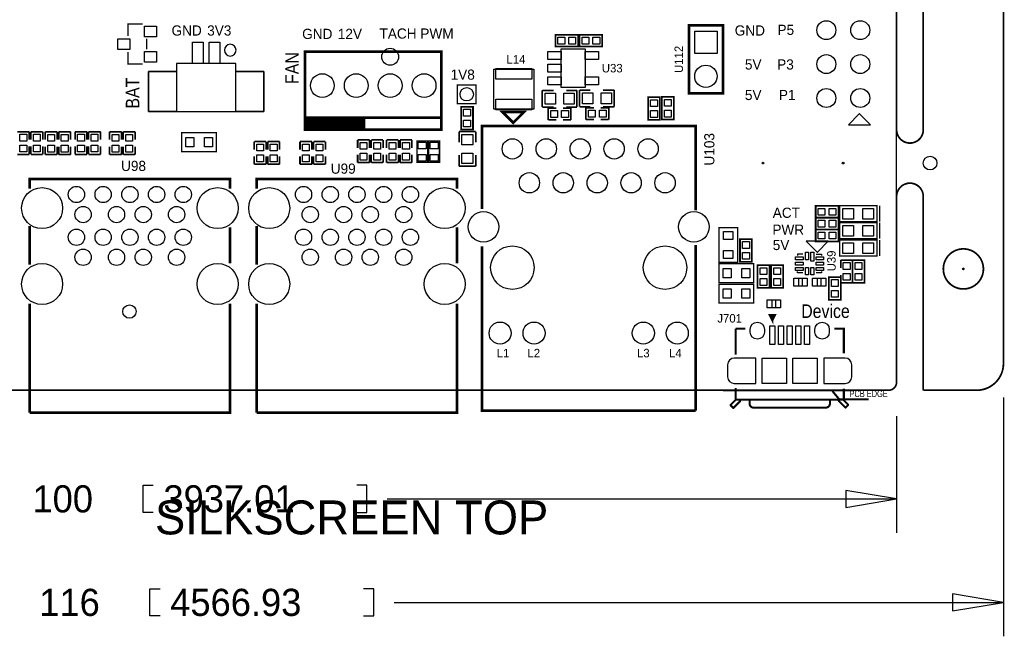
# Model space of a CAD drawing. Extents: x -181 to 108, y -18 to 160.
# Tile 15 of 17: x 34 to 108, y -18 to 28. Entities that reach past the tile are written whole.
import ezdxf
from ezdxf.enums import TextEntityAlignment as Align

# ---------------------------------------------------------------- set-up
doc = ezdxf.new("R2010")
doc.units = 0
for name, color, linetype in [('BOARD_GEOMETRY_DIMENSION', 2, 'CONTINUOUS'), ('BOARD_GEOMETRY_OUTLINE', 3, 'CONTINUOUS'), ('BOARD_GEOMETRY_SILKSCREEN_TOP', 1, 'CONTINUOUS'), ('PACKAGE_GEOMETRY_SILKSCREEN_TOP', 4, 'CONTINUOUS'), ('PIN_TOP', 5, 'CONTINUOUS'), ('REF_DES_SILKSCREEN_TOP', 6, 'CONTINUOUS')]:
    doc.layers.add(name, color=color, linetype=linetype)

msp = doc.modelspace()

# ---------------------------------------------------------------- linework, layer by layer
at = {"layer": 'BOARD_GEOMETRY_DIMENSION', "const_width": 0.1524}
for points in [[(87.000842, 0), (96.800924, 0)], [(95.200724, -0.070358), (95.70085, -0.670306), (97.900744, -0.670306)]]:
    msp.add_lwpolyline(points, dxfattribs=at)
at = {"layer": 'BOARD_GEOMETRY_DIMENSION'}
for points in [[(108.000038, -0.540004), (108.000038, -18.415)], [(100.000054, -1.940052), (100.000054, -10.668)], [(44.3484, -9.144), (43.5864, -9.144), (43.5864, -7.112), (44.3484, -7.112)], [(59.5884, -9.144), (60.3504, -9.144), (60.3504, -7.112), (59.5884, -7.112)], [(96.190054, -8.763), (100.000054, -8.128), (96.190054, -7.493), (96.190054, -8.763)], [(61.8744, -8.128), (100.000054, -8.128)], [(44.8564, -16.891), (44.0944, -16.891), (44.0944, -14.859), (44.8564, -14.859)], [(60.0964, -16.891), (60.8584, -16.891), (60.8584, -14.859), (60.0964, -14.859)], [(104.190038, -16.51), (108.000038, -15.875), (104.190038, -15.24), (104.190038, -16.51)], [(62.3824, -15.875), (108.000038, -15.875)]]:
    msp.add_lwpolyline(points, dxfattribs=at)
at = {"layer": 'BOARD_GEOMETRY_OUTLINE', "const_width": 0.130048}
for points in [[(108.000038, 1.999996), (108.000038, 157.999938)], [(100.000054, 19.499834), (100.000054, 44.500038)], [(102.00005, 19.499834), (102.00005, 44.500038)], [(100.000054, 0.599948), (100.000054, 14.499844)], [(102.00005, 0), (102.00005, 14.499844)], [(0.599948, 0), (99.400106, 0)], [(102.00005, 0), (106.000042, 0)]]:
    msp.add_lwpolyline(points, dxfattribs=at)
at = {"layer": 'BOARD_GEOMETRY_OUTLINE'}
msp.add_lwpolyline([(100.000054, 78.399894, 0.414205), (99.400106, 78.999842), (0.599948, 78.999842, 0.4142), (0, 78.399894), (0, 0.599948, 0.414172), (0.599948, 0), (99.400106, 0, 0.414176), (100.000054, 0.599948)], format="xyb", close=True, dxfattribs=at)
at = {"layer": 'BOARD_GEOMETRY_OUTLINE', "const_width": 0.130048}
for points in [[(100.000054, 19.499834, 0.999823), (102.00005, 19.499834)], [(102.00005, 14.499844, 1.000167), (100.000054, 14.499844)], [(106.499914, 9.079992, 0.999972), (103.49992, 9.079992)], [(103.49992, 9.079992, 1.000028), (106.499914, 9.079992)], [(106.000042, 0, 0.414219), (108.000038, 1.999996)], [(99.400106, 0, 0.414176), (100.000054, 0.599948)]]:
    msp.add_lwpolyline(points, format="xyb", dxfattribs=at)
at = {"layer": 'PACKAGE_GEOMETRY_SILKSCREEN_TOP'}
for points, const_width in [([(42.454576, 26.507948), (42.454576, 27.408124), (43.55465, 27.408124)], 0.100076), ([(84.455, 27.305), (84.455, 22.225), (86.995, 22.225), (86.995, 27.305), (84.455, 27.305)], 0.199898), ([(74.4601, 25.7175), (74.4601, 26.6065), (76.1619, 26.6065), (76.1619, 25.7175), (74.4601, 25.7175)], 0.127), ([(76.2635, 25.7175), (76.2635, 26.6065), (77.9653, 26.6065), (77.9653, 25.7175), (76.2635, 25.7175)], 0.127), ([(43.854624, 25.50795), (43.854624, 26.30805)], 0.100076), ([(42.454576, 25.308052), (42.454576, 24.407876), (43.55465, 24.407876)], 0.100076), ([(65.917318, 25.339294), (55.71744, 25.339294), (55.71744, 19.499326), (65.917318, 19.499326), (65.917318, 25.339294)], 0.199898), ([(68.518024, 21.448776), (67.117976, 21.448776), (67.117976, 22.848824), (68.518024, 22.848824), (68.518024, 21.448776)], 0.100076), ([(73.47585, 22.438868), (74.32675, 22.438868)], 0.127), ([(73.47585, 22.438868), (73.47585, 21.194268)], 0.127), ([(76.06665, 22.438868), (75.26655, 22.438868)], 0.127), ([(76.06665, 22.438868), (76.06665, 21.194268)], 0.127), ([(76.26985, 21.219668), (76.26985, 22.464268)], 0.127), ([(76.26985, 22.464268), (77.06995, 22.464268)], 0.127), ([(78.86065, 22.464268), (78.00975, 22.464268)], 0.127), ([(78.86065, 21.219668), (78.86065, 22.464268)], 0.127), ([(82.2833, 20.2311), (81.3943, 20.2311), (81.3943, 21.9329), (82.2833, 21.9329), (82.2833, 20.2311)], 0.127), ([(83.3247, 20.2565), (82.4357, 20.2565), (82.4357, 21.9583), (83.3247, 21.9583), (83.3247, 20.2565)], 0.127), ([(67.3989, 21.2217), (68.2879, 21.2217), (68.2879, 19.5199), (67.3989, 19.5199), (67.3989, 21.2217)], 0.127), ([(70.502526, 20.822666), (72.102472, 20.822666), (71.302372, 20.022566), (70.502526, 20.822666)], 0.199898), ([(73.47585, 21.194268), (74.32675, 21.194268)], 0.127), ([(73.92035, 21.118068), (73.92035, 20.229068)], 0.127), ([(74.51725, 21.118068), (73.92035, 21.118068)], 0.127), ([(75.62215, 21.118068), (75.02525, 21.118068)], 0.127), ([(76.06665, 21.194268), (75.26655, 21.194268)], 0.127), ([(75.62215, 20.229068), (75.62215, 21.118068)], 0.127), ([(76.26985, 21.219668), (77.06995, 21.219668)], 0.127), ([(76.7461, 21.1455), (76.7461, 20.2565)], 0.127), ([(77.343, 21.1455), (76.7461, 21.1455)], 0.127), ([(78.4479, 21.1455), (77.851, 21.1455)], 0.127), ([(78.86065, 21.219668), (78.00975, 21.219668)], 0.127), ([(78.4479, 20.2565), (78.4479, 21.1455)], 0.127), ([(65.817496, 20.399502), (55.71744, 20.399502), (55.71744, 20.19935), (60.117482, 20.19935), (60.117482, 19.999452), (55.817516, 19.999452), (55.817516, 19.7993), (60.117482, 19.7993), (60.117482, 19.599402), (55.817516, 19.599402), (55.817516, 19.699478)], 0.199898), ([(73.92035, 20.229068), (74.51725, 20.229068)], 0.127), ([(75.02525, 20.229068), (75.62215, 20.229068)], 0.127), ([(76.7461, 20.2565), (77.343, 20.2565)], 0.127), ([(77.851, 20.2565), (78.4479, 20.2565)], 0.127), ([(35.066732, 19.34845), (34.177732, 19.34845)], 0.127), ([(35.066732, 18.75155), (35.066732, 19.34845)], 0.127), ([(35.193732, 19.34845), (35.193732, 18.75155)], 0.127), ([(36.082732, 19.34845), (35.193732, 19.34845)], 0.127), ([(36.082732, 18.75155), (36.082732, 19.34845)], 0.127), ([(36.2585, 19.3421), (36.2585, 18.7452)], 0.127), ([(37.1475, 19.3421), (36.2585, 19.3421)], 0.127), ([(37.1475, 18.7452), (37.1475, 19.3421)], 0.127), ([(37.2745, 19.3421), (37.2745, 18.7452)], 0.127), ([(38.1635, 19.3421), (37.2745, 19.3421)], 0.127), ([(38.1635, 18.7452), (38.1635, 19.3421)], 0.127), ([(38.495732, 19.34845), (38.495732, 18.75155)], 0.127), ([(39.384732, 19.34845), (38.495732, 19.34845)], 0.127), ([(39.384732, 18.75155), (39.384732, 19.34845)], 0.127), ([(39.511732, 19.34845), (39.511732, 18.75155)], 0.127), ([(40.400732, 19.34845), (39.511732, 19.34845)], 0.127), ([(40.400732, 18.75155), (40.400732, 19.34845)], 0.127), ([(41.0845, 19.3421), (41.0845, 18.7452)], 0.127), ([(41.9735, 19.3421), (41.0845, 19.3421)], 0.127), ([(41.9735, 18.7452), (41.9735, 19.3421)], 0.127), ([(42.1005, 19.3421), (42.1005, 18.7452)], 0.127), ([(42.9895, 19.3421), (42.1005, 19.3421)], 0.127), ([(42.9895, 18.7452), (42.9895, 19.3421)], 0.127), ([(46.477428, 17.867376), (49.077372, 17.867376), (49.077372, 19.267424), (46.477428, 19.267424), (46.477428, 17.867376)], 0.100076), ([(67.2465, 19.3548), (67.2465, 18.5547)], 0.127), ([(67.2465, 19.3548), (68.4911, 19.3548)], 0.127), ([(68.4911, 19.3548), (68.4911, 18.5547)], 0.127), ([(84.950046, 13.474954), (84.950046, 19.774916), (68.950078, 19.774916), (68.950078, 13.57503)], 0.199898), ([(51.906932, 18.61185), (51.906932, 18.01495)], 0.127), ([(52.795932, 18.61185), (51.906932, 18.61185)], 0.127), ([(52.795932, 18.01495), (52.795932, 18.61185)], 0.127), ([(52.922932, 18.61185), (52.922932, 18.01495)], 0.127), ([(53.811932, 18.61185), (52.922932, 18.61185)], 0.127), ([(53.811932, 18.01495), (53.811932, 18.61185)], 0.127), ([(55.335932, 18.61185), (55.335932, 18.01495)], 0.127), ([(56.224932, 18.61185), (55.335932, 18.61185)], 0.127), ([(56.224932, 18.01495), (56.224932, 18.61185)], 0.127), ([(56.351932, 18.61185), (56.351932, 18.01495)], 0.127), ([(57.240932, 18.61185), (56.351932, 18.61185)], 0.127), ([(57.240932, 18.01495), (57.240932, 18.61185)], 0.127), ([(59.653932, 18.73885), (59.653932, 18.14195)], 0.127), ([(60.542932, 18.73885), (59.653932, 18.73885)], 0.127), ([(60.542932, 18.14195), (60.542932, 18.73885)], 0.127), ([(60.669932, 18.73885), (60.669932, 18.14195)], 0.127), ([(61.558932, 18.73885), (60.669932, 18.73885)], 0.127), ([(61.558932, 18.14195), (61.558932, 18.73885)], 0.127), ([(61.812932, 18.73885), (61.812932, 18.14195)], 0.127), ([(62.701932, 18.73885), (61.812932, 18.73885)], 0.127), ([(62.701932, 18.14195), (62.701932, 18.73885)], 0.127), ([(62.828932, 18.73885), (62.828932, 18.14195)], 0.127), ([(63.717932, 18.73885), (62.828932, 18.73885)], 0.127), ([(63.717932, 18.14195), (63.717932, 18.73885)], 0.127), ([(64.89065, 18.6563), (64.89065, 17.0561), (64.09055, 17.0561), (64.09055, 18.6563), (64.89065, 18.6563)], 0.1016), ([(65.77965, 18.6563), (65.77965, 17.0561), (64.97955, 17.0561), (64.97955, 18.6563), (65.77965, 18.6563)], 0.1016), ([(34.177732, 17.64665), (35.066732, 17.64665)], 0.127), ([(35.066732, 17.64665), (35.066732, 18.24355)], 0.127), ([(35.193732, 18.24355), (35.193732, 17.64665)], 0.127), ([(35.193732, 17.64665), (36.082732, 17.64665)], 0.127), ([(36.082732, 17.64665), (36.082732, 18.24355)], 0.127), ([(36.2585, 18.2372), (36.2585, 17.6403)], 0.127), ([(36.2585, 17.6403), (37.1475, 17.6403)], 0.127), ([(37.1475, 17.6403), (37.1475, 18.2372)], 0.127), ([(37.2745, 18.2372), (37.2745, 17.6403)], 0.127), ([(37.2745, 17.6403), (38.1635, 17.6403)], 0.127), ([(38.1635, 17.6403), (38.1635, 18.2372)], 0.127), ([(38.495732, 18.24355), (38.495732, 17.64665)], 0.127), ([(38.495732, 17.64665), (39.384732, 17.64665)], 0.127), ([(39.384732, 17.64665), (39.384732, 18.24355)], 0.127), ([(39.511732, 18.24355), (39.511732, 17.64665)], 0.127), ([(39.511732, 17.64665), (40.400732, 17.64665)], 0.127), ([(40.400732, 17.64665), (40.400732, 18.24355)], 0.127), ([(41.0845, 18.2372), (41.0845, 17.6403)], 0.127), ([(41.0845, 17.6403), (41.9735, 17.6403)], 0.127), ([(41.9735, 17.6403), (41.9735, 18.2372)], 0.127), ([(42.1005, 18.2372), (42.1005, 17.6403)], 0.127), ([(42.1005, 17.6403), (42.9895, 17.6403)], 0.127), ([(42.9895, 17.6403), (42.9895, 18.2372)], 0.127), ([(59.653932, 17.63395), (59.653932, 17.03705)], 0.127), ([(60.542932, 17.03705), (60.542932, 17.63395)], 0.127), ([(60.669932, 17.63395), (60.669932, 17.03705)], 0.127), ([(61.558932, 17.03705), (61.558932, 17.63395)], 0.127), ([(61.812932, 17.63395), (61.812932, 17.03705)], 0.127), ([(62.701932, 17.03705), (62.701932, 17.63395)], 0.127), ([(62.828932, 17.63395), (62.828932, 17.03705)], 0.127), ([(63.717932, 17.03705), (63.717932, 17.63395)], 0.127), ([(51.906932, 17.50695), (51.906932, 16.91005)], 0.127), ([(51.906932, 16.91005), (52.795932, 16.91005)], 0.127), ([(52.795932, 16.91005), (52.795932, 17.50695)], 0.127), ([(52.922932, 17.50695), (52.922932, 16.91005)], 0.127), ([(52.922932, 16.91005), (53.811932, 16.91005)], 0.127), ([(53.811932, 16.91005), (53.811932, 17.50695)], 0.127), ([(55.335932, 17.50695), (55.335932, 16.91005)], 0.127), ([(55.335932, 16.91005), (56.224932, 16.91005)], 0.127), ([(56.224932, 16.91005), (56.224932, 17.50695)], 0.127), ([(56.351932, 17.50695), (56.351932, 16.91005)], 0.127), ([(56.351932, 16.91005), (57.240932, 16.91005)], 0.127), ([(57.240932, 16.91005), (57.240932, 17.50695)], 0.127), ([(59.653932, 17.03705), (60.542932, 17.03705)], 0.127), ([(60.669932, 17.03705), (61.558932, 17.03705)], 0.127), ([(61.812932, 17.03705), (62.701932, 17.03705)], 0.127), ([(62.828932, 17.03705), (63.717932, 17.03705)], 0.127), ([(67.2465, 16.764), (67.2465, 17.6149)], 0.127), ([(68.4911, 16.764), (68.4911, 17.6149)], 0.127), ([(67.2465, 16.764), (68.4911, 16.764)], 0.127), ([(50.10023, 15.089886), (50.10023, 15.809976), (35.100006, 15.809976), (35.100006, 15.089886)], 0.199898), ([(67.100196, 15.089886), (67.100196, 15.809976), (52.099972, 15.809976), (52.099972, 15.089886)], 0.199898), ([(93.9419, 12.9159), (93.9419, 13.8049), (95.6437, 13.8049), (95.6437, 12.9159), (93.9419, 12.9159)], 0.127), ([(95.929704, 13.807948), (98.529648, 13.807948), (98.529648, 12.608052), (95.729552, 12.608052), (95.729552, 13.807948), (95.929704, 13.807948)], 0.100076), ([(98.729546, 13.807948), (98.729546, 12.608052)], 0.100076), ([(93.9419, 12.0269), (93.9419, 12.9159), (95.6437, 12.9159), (95.6437, 12.0269), (93.9419, 12.0269)], 0.127), ([(95.929704, 12.537948), (98.529648, 12.537948), (98.529648, 11.338052), (95.729552, 11.338052), (95.729552, 12.537948), (95.929704, 12.537948)], 0.100076), ([(98.729546, 12.537948), (98.729546, 11.338052)], 0.100076), ([(35.100006, 12.290044), (35.100006, 9.389872)], 0.199898), ([(50.10023, 9.489948), (50.10023, 12.189968)], 0.199898), ([(52.099972, 12.290044), (52.099972, 9.389872)], 0.199898), ([(67.100196, 9.489948), (67.100196, 12.189968)], 0.199898), ([(86.701376, 12.171172), (86.701376, 9.571228), (88.101424, 9.571228), (88.101424, 12.171172), (86.701376, 12.171172)], 0.100076), ([(95.6437, 12.0269), (95.6437, 11.1379), (93.9419, 11.1379), (93.9419, 12.0269), (95.6437, 12.0269)], 0.127), ([(89.1667, 9.6139), (88.2777, 9.6139), (88.2777, 11.3157), (89.1667, 11.3157), (89.1667, 9.6139)], 0.127), ([(95.929704, 11.242548), (98.529648, 11.242548), (98.529648, 10.042652), (95.729552, 10.042652), (95.729552, 11.242548), (95.929704, 11.242548)], 0.100076), ([(98.729546, 11.242548), (98.729546, 10.042652)], 0.100076), ([(68.950078, 10.774934), (68.950078, -1.525016), (84.950046, -1.525016)], 0.199898), ([(84.950046, -1.525016), (84.950046, 10.87501)], 0.199898), ([(95.8215, 9.7409), (95.8215, 9.144)], 0.127), ([(96.7105, 9.7409), (95.8215, 9.7409)], 0.127), ([(96.7105, 9.7409), (97.5995, 9.7409), (97.5995, 8.0391), (96.7105, 8.0391), (96.7105, 9.7409)], 0.127), ([(96.7105, 9.144), (96.7105, 9.7409)], 0.127), ([(89.310972, 9.463024), (86.711028, 9.463024), (86.711028, 8.062976), (89.310972, 8.062976), (89.310972, 9.463024)], 0.100076), ([(90.4875, 7.6581), (89.5985, 7.6581), (89.5985, 9.3599), (90.4875, 9.3599), (90.4875, 7.6581)], 0.127), ([(90.6145, 9.3599), (91.5035, 9.3599), (91.5035, 7.6581), (90.6145, 7.6581), (90.6145, 9.3599)], 0.127), ([(95.8215, 6.7691), (94.9325, 6.7691), (94.9325, 8.4709), (95.8215, 8.4709), (95.8215, 6.7691)], 0.127), ([(95.8215, 8.636), (95.8215, 8.0391)], 0.127), ([(96.7105, 8.0391), (96.7105, 8.636)], 0.127), ([(86.711028, 6.538976), (89.310972, 6.538976), (89.310972, 7.939024), (86.711028, 7.939024), (86.711028, 6.538976)], 0.100076), ([(95.8215, 8.0391), (96.7105, 8.0391)], 0.127), ([(35.100006, -1.690116), (50.10023, -1.690116), (50.10023, 6.489954)], 0.199898), ([(35.100006, 6.489954), (35.100006, -1.690116)], 0.199898), ([(52.099972, -1.690116), (67.100196, -1.690116), (67.100196, 6.489954)], 0.199898), ([(52.099972, 6.489954), (52.099972, -1.690116)], 0.199898), ([(90.70086, 5.229606), (90.900758, 5.629656), (90.500708, 5.629656), (90.70086, 5.229606), (90.70086, 5.629656)], 0.1524), ([(87.950802, 2.671318), (87.950802, 4.604512)], 0.1524), ([(87.950802, 4.604512), (88.675718, 4.604512)], 0.1524), ([(95.34779, 4.604512), (96.050862, 4.604512), (96.050862, 2.765298)], 0.1524), ([(96.050862, 0.115316), (96.050862, -0.695452), (87.950802, -0.695452), (87.950802, 0.171704)], 0.1524), ([(88.364314, -0.751332), (88.354916, -0.751332), (87.791036, -1.315212), (87.77224, -1.315212), (87.58428, -1.127252), (87.58428, -1.08966), (87.9602, -0.71374)], 0.1524), ([(95.590614, -0.732536), (95.600012, -0.732536), (96.164146, -1.296416), (96.182688, -1.296416), (96.370648, -1.108456), (96.370648, -1.070864), (95.994728, -0.694944)], 0.1524)]:
    msp.add_lwpolyline(points, dxfattribs=dict(at, const_width=const_width))
msp.add_lwpolyline([(50.552604, 25.4508, 1), (49.675796, 25.4508, 1), (50.552604, 25.4508)], format="xyb", dxfattribs=at)
for points in [[(74.887328, 25.552654), (76.687172, 25.552654), (76.687172, 22.652482), (74.887328, 22.652482)], [(69.848476, 24.029924), (72.848724, 24.029924), (72.848724, 21.029676), (69.848476, 21.029676)], [(92.31376, 7.783576), (92.31376, 8.383524), (93.313504, 8.383524), (93.313504, 7.783576)], [(94.710504, 8.383524), (94.710504, 7.783576), (93.71076, 7.783576), (93.71076, 8.383524)], [(90.305128, 6.177026), (90.305128, 6.776974), (91.304872, 6.776974), (91.304872, 6.177026)]]:
    msp.add_lwpolyline(points, close=True, dxfattribs=at)
for points in [[(44.000928, 20.851876), (52.620672, 20.851876), (52.620672, 23.852124), (50.520854, 23.852124), (50.520854, 24.452072), (46.100746, 24.452072), (46.100746, 23.852124), (44.000928, 23.852124), (44.000928, 20.851876)], [(96.598994, 19.872452), (98.046794, 19.872452), (97.233994, 20.685252), (97.208594, 20.685252), (96.395794, 19.872452), (96.598994, 19.872452)], [(94.6785, 11.1506), (93.2307, 11.1506), (94.0435, 10.3378), (94.0689, 10.3378), (94.8817, 11.1506), (94.6785, 11.1506)], [(92.98686, 10.180574), (92.58681, 10.180574), (92.58681, 10.080498)], [(93.986604, 10.180574), (94.386654, 10.180574), (94.386654, 10.080498)], [(92.98686, 8.780526), (92.58681, 8.780526), (92.58681, 8.880602)], [(94.386654, 8.880602), (94.386654, 8.780526), (93.986604, 8.780526)]]:
    msp.add_lwpolyline(points, dxfattribs=at)
at = {"layer": 'PACKAGE_GEOMETRY_SILKSCREEN_TOP', "const_width": 0.1524}
msp.add_lwpolyline([(88.993726, -0.69977), (88.993726, -0.999998, 0.414107), (89.2937, -1.299972), (94.707964, -1.299972, 0.414107), (95.007938, -0.999998), (95.007938, -0.737616)], format="xyb", dxfattribs=at)
at = {"layer": 'PIN_TOP'}
for points in [[(44.604559, 26.45791), (43.704637, 26.45791), (43.704637, 27.25801), (44.604559, 27.25801)], [(84.8868, 26.8732), (86.5632, 26.8732), (86.5632, 25.1968), (84.8868, 25.1968)], [(42.604563, 25.50795), (41.704641, 25.50795), (41.704641, 26.30805), (42.604563, 26.30805)], [(48.085756, 24.451945), (47.285656, 24.451945), (47.285656, 26.051891), (48.085756, 26.051891)], [(49.335944, 24.451945), (48.535844, 24.451945), (48.535844, 26.051891), (49.335944, 26.051891)], [(75.1586, 26.416), (75.1586, 25.908), (74.6506, 25.908), (74.6506, 26.416)], [(75.9714, 26.416), (75.9714, 25.908), (75.4634, 25.908), (75.4634, 26.416)], [(76.962, 26.416), (76.962, 25.908), (76.454, 25.908), (76.454, 26.416)], [(77.7748, 26.416), (77.7748, 25.908), (77.2668, 25.908), (77.2668, 26.416)], [(44.604559, 24.55799), (43.704637, 24.55799), (43.704637, 25.35809), (44.604559, 25.35809)], [(73.887076, 24.742648), (73.887076, 25.342596), (74.887074, 25.342596), (74.887074, 24.742648)], [(76.687172, 24.742648), (76.687172, 25.342596), (77.68717, 25.342596), (77.68717, 24.742648)], [(73.887076, 23.802594), (73.887076, 24.402542), (74.887074, 24.402542), (74.887074, 23.802594)], [(46.100746, 20.852003), (44.000674, 20.852003), (44.000674, 23.851997), (46.100746, 23.851997)], [(52.620926, 20.852003), (50.520854, 20.852003), (50.520854, 23.851997), (52.620926, 23.851997)], [(69.99859, 23.279862), (69.99859, 24.079962), (72.69861, 24.079962), (72.69861, 23.279862)], [(73.887076, 22.86254), (73.887076, 23.462488), (74.887074, 23.462488), (74.887074, 22.86254)], [(76.687172, 22.86254), (76.687172, 23.462488), (77.68717, 23.462488), (77.68717, 22.86254)], [(73.69175, 21.410168), (73.69175, 22.222968), (74.45375, 22.222968), (74.45375, 21.410168)], [(75.08875, 21.410168), (75.08875, 22.222968), (75.85075, 22.222968), (75.85075, 21.410168)], [(77.24775, 22.248368), (77.24775, 21.435568), (76.48575, 21.435568), (76.48575, 22.248368)], [(78.64475, 22.248368), (78.64475, 21.435568), (77.88275, 21.435568), (77.88275, 22.248368)], [(69.99859, 20.979638), (69.99859, 21.779738), (72.69861, 21.779738), (72.69861, 20.979638)], [(81.5848, 21.7424), (82.0928, 21.7424), (82.0928, 21.2344), (81.5848, 21.2344)], [(82.6262, 21.7678), (83.1342, 21.7678), (83.1342, 21.2598), (82.6262, 21.2598)], [(68.0974, 20.5232), (67.5894, 20.5232), (67.5894, 21.0312), (68.0974, 21.0312)], [(74.11085, 20.419568), (74.11085, 20.927568), (74.61885, 20.927568), (74.61885, 20.419568)], [(74.92365, 20.419568), (74.92365, 20.927568), (75.43165, 20.927568), (75.43165, 20.419568)], [(77.4446, 20.955), (77.4446, 20.447), (76.9366, 20.447), (76.9366, 20.955)], [(78.2574, 20.955), (78.2574, 20.447), (77.7494, 20.447), (77.7494, 20.955)], [(81.5848, 20.9296), (82.0928, 20.9296), (82.0928, 20.4216), (81.5848, 20.4216)], [(82.6262, 20.955), (83.1342, 20.955), (83.1342, 20.447), (82.6262, 20.447)], [(68.0974, 19.7104), (67.5894, 19.7104), (67.5894, 20.2184), (68.0974, 20.2184)], [(34.368232, 19.15795), (34.876232, 19.15795), (34.876232, 18.64995), (34.368232, 18.64995)], [(35.384232, 19.15795), (35.892232, 19.15795), (35.892232, 18.64995), (35.384232, 18.64995)], [(36.449, 19.1516), (36.957, 19.1516), (36.957, 18.6436), (36.449, 18.6436)], [(37.465, 19.1516), (37.973, 19.1516), (37.973, 18.6436), (37.465, 18.6436)], [(38.686232, 19.15795), (39.194232, 19.15795), (39.194232, 18.64995), (38.686232, 18.64995)], [(39.702232, 19.15795), (40.210232, 19.15795), (40.210232, 18.64995), (39.702232, 18.64995)], [(41.275, 19.1516), (41.783, 19.1516), (41.783, 18.6436), (41.275, 18.6436)], [(42.291, 19.1516), (42.799, 19.1516), (42.799, 18.6436), (42.291, 18.6436)], [(46.777402, 18.217388), (46.777402, 18.917412), (47.37735, 18.917412), (47.37735, 18.217388)], [(48.17745, 18.217388), (48.17745, 18.917412), (48.777398, 18.917412), (48.777398, 18.217388)], [(59.844432, 18.54835), (60.352432, 18.54835), (60.352432, 18.04035), (59.844432, 18.04035)], [(60.860432, 18.54835), (61.368432, 18.54835), (61.368432, 18.04035), (60.860432, 18.04035)], [(62.003432, 18.54835), (62.511432, 18.54835), (62.511432, 18.04035), (62.003432, 18.04035)], [(63.019432, 18.54835), (63.527432, 18.54835), (63.527432, 18.04035), (63.019432, 18.04035)], [(64.190626, 18.556224), (64.790574, 18.556224), (64.790574, 18.056352), (64.190626, 18.056352)], [(65.079626, 18.556224), (65.679574, 18.556224), (65.679574, 18.056352), (65.079626, 18.056352)], [(68.2752, 18.3769), (67.4624, 18.3769), (67.4624, 19.1389), (68.2752, 19.1389)], [(34.368232, 18.34515), (34.876232, 18.34515), (34.876232, 17.83715), (34.368232, 17.83715)], [(35.384232, 18.34515), (35.892232, 18.34515), (35.892232, 17.83715), (35.384232, 17.83715)], [(36.449, 18.3388), (36.957, 18.3388), (36.957, 17.8308), (36.449, 17.8308)], [(37.465, 18.3388), (37.973, 18.3388), (37.973, 17.8308), (37.465, 17.8308)], [(38.686232, 18.34515), (39.194232, 18.34515), (39.194232, 17.83715), (38.686232, 17.83715)], [(39.702232, 18.34515), (40.210232, 18.34515), (40.210232, 17.83715), (39.702232, 17.83715)], [(41.275, 18.3388), (41.783, 18.3388), (41.783, 17.8308), (41.275, 17.8308)], [(42.291, 18.3388), (42.799, 18.3388), (42.799, 17.8308), (42.291, 17.8308)], [(52.097432, 18.42135), (52.605432, 18.42135), (52.605432, 17.91335), (52.097432, 17.91335)], [(53.113432, 18.42135), (53.621432, 18.42135), (53.621432, 17.91335), (53.113432, 17.91335)], [(55.526432, 18.42135), (56.034432, 18.42135), (56.034432, 17.91335), (55.526432, 17.91335)], [(56.542432, 18.42135), (57.050432, 18.42135), (57.050432, 17.91335), (56.542432, 17.91335)], [(59.844432, 17.73555), (60.352432, 17.73555), (60.352432, 17.22755), (59.844432, 17.22755)], [(60.860432, 17.73555), (61.368432, 17.73555), (61.368432, 17.22755), (60.860432, 17.22755)], [(62.003432, 17.73555), (62.511432, 17.73555), (62.511432, 17.22755), (62.003432, 17.22755)], [(63.019432, 17.73555), (63.527432, 17.73555), (63.527432, 17.22755), (63.019432, 17.22755)], [(68.2752, 16.9799), (67.4624, 16.9799), (67.4624, 17.7419), (68.2752, 17.7419)], [(52.097432, 17.60855), (52.605432, 17.60855), (52.605432, 17.10055), (52.097432, 17.10055)], [(53.113432, 17.60855), (53.621432, 17.60855), (53.621432, 17.10055), (53.113432, 17.10055)], [(55.526432, 17.60855), (56.034432, 17.60855), (56.034432, 17.10055), (55.526432, 17.10055)], [(56.542432, 17.60855), (57.050432, 17.60855), (57.050432, 17.10055), (56.542432, 17.10055)], [(64.190626, 17.656048), (64.790574, 17.656048), (64.790574, 17.156176), (64.190626, 17.156176)], [(65.079626, 17.656048), (65.679574, 17.656048), (65.679574, 17.156176), (65.079626, 17.156176)], [(94.6404, 13.6144), (94.6404, 13.1064), (94.1324, 13.1064), (94.1324, 13.6144)], [(95.4532, 13.6144), (95.4532, 13.1064), (94.9452, 13.1064), (94.9452, 13.6144)], [(95.979488, 12.80795), (95.979488, 13.60805), (96.779588, 13.60805), (96.779588, 12.80795)], [(97.479612, 12.80795), (97.479612, 13.60805), (98.279712, 13.60805), (98.279712, 12.80795)], [(94.6404, 12.7254), (94.6404, 12.2174), (94.1324, 12.2174), (94.1324, 12.7254)], [(95.4532, 12.7254), (95.4532, 12.2174), (94.9452, 12.2174), (94.9452, 12.7254)], [(87.051388, 11.871198), (87.751412, 11.871198), (87.751412, 11.27125), (87.051388, 11.27125)], [(94.1324, 11.3284), (94.1324, 11.8364), (94.6404, 11.8364), (94.6404, 11.3284)], [(94.9452, 11.3284), (94.9452, 11.8364), (95.4532, 11.8364), (95.4532, 11.3284)], [(95.979488, 11.53795), (95.979488, 12.33805), (96.779588, 12.33805), (96.779588, 11.53795)], [(97.479612, 11.53795), (97.479612, 12.33805), (98.279712, 12.33805), (98.279712, 11.53795)], [(88.4682, 11.1252), (88.9762, 11.1252), (88.9762, 10.6172), (88.4682, 10.6172)], [(87.051388, 10.47115), (87.751412, 10.47115), (87.751412, 9.871202), (87.051388, 9.871202)], [(93.174312, 10.330561), (93.399356, 10.330561), (93.399356, 9.767443), (93.174312, 9.767443)], [(93.574108, 10.330434), (93.799152, 10.330434), (93.799152, 9.667494), (93.574108, 9.667494)], [(95.979488, 10.24255), (95.979488, 11.04265), (96.779588, 11.04265), (96.779588, 10.24255)], [(97.479612, 10.24255), (97.479612, 11.04265), (98.279712, 11.04265), (98.279712, 10.24255)], [(88.4682, 10.3124), (88.9762, 10.3124), (88.9762, 9.8044), (88.4682, 9.8044)], [(92.436442, 9.768078), (92.436442, 9.993122), (92.99956, 9.993122), (92.99956, 9.768078)], [(92.436442, 9.368028), (92.436442, 9.593072), (92.99956, 9.593072), (92.99956, 9.368028)], [(93.97365, 9.768078), (93.97365, 9.993122), (94.536768, 9.993122), (94.536768, 9.768078)], [(93.97365, 9.368028), (93.97365, 9.593072), (94.536768, 9.593072), (94.536768, 9.368028)], [(87.61095, 9.113012), (87.61095, 8.412988), (87.011002, 8.412988), (87.011002, 9.113012)], [(89.010998, 9.113012), (89.010998, 8.412988), (88.41105, 8.412988), (88.41105, 9.113012)], [(89.789, 9.1694), (90.297, 9.1694), (90.297, 8.6614), (89.789, 8.6614)], [(91.313, 8.6614), (90.805, 8.6614), (90.805, 9.1694), (91.313, 9.1694)], [(92.436442, 8.967978), (92.436442, 9.193022), (92.99956, 9.193022), (92.99956, 8.967978)], [(93.174312, 9.193657), (93.399356, 9.193657), (93.399356, 8.630539), (93.174312, 8.630539)], [(93.574108, 9.193657), (93.799152, 9.193657), (93.799152, 8.630539), (93.574108, 8.630539)], [(93.97365, 8.967978), (93.97365, 9.193022), (94.536768, 9.193022), (94.536768, 8.967978)], [(96.012, 9.5504), (96.52, 9.5504), (96.52, 9.0424), (96.012, 9.0424)], [(97.409, 9.0424), (96.901, 9.0424), (96.901, 9.5504), (97.409, 9.5504)], [(89.789, 8.3566), (90.297, 8.3566), (90.297, 7.8486), (89.789, 7.8486)], [(91.313, 7.8486), (90.805, 7.8486), (90.805, 8.3566), (91.313, 8.3566)], [(92.313506, 7.783576), (92.313506, 8.383524), (92.663518, 8.383524), (92.663518, 7.783576)], [(92.963746, 7.783576), (92.963746, 8.383524), (93.313758, 8.383524), (93.313758, 7.783576)], [(94.060518, 8.383524), (94.060518, 7.783576), (93.710506, 7.783576), (93.710506, 8.383524)], [(94.710758, 8.383524), (94.710758, 7.783576), (94.360746, 7.783576), (94.360746, 8.383524)], [(95.123, 8.2804), (95.631, 8.2804), (95.631, 7.7724), (95.123, 7.7724)], [(96.012, 8.7376), (96.52, 8.7376), (96.52, 8.2296), (96.012, 8.2296)], [(97.409, 8.2296), (96.901, 8.2296), (96.901, 8.7376), (97.409, 8.7376)], [(87.011002, 6.888988), (87.011002, 7.589012), (87.61095, 7.589012), (87.61095, 6.888988)], [(88.41105, 6.888988), (88.41105, 7.589012), (89.010998, 7.589012), (89.010998, 6.888988)], [(95.123, 7.4676), (95.631, 7.4676), (95.631, 6.9596), (95.123, 6.9596)], [(90.304874, 6.177026), (90.304874, 6.776974), (90.654886, 6.776974), (90.654886, 6.177026)], [(90.955114, 6.177026), (90.955114, 6.776974), (91.305126, 6.776974), (91.305126, 6.177026)], [(90.51036, 3.431032), (90.51036, 4.828032), (90.89136, 4.828032), (90.89136, 3.431032)], [(91.160346, 3.431032), (91.160346, 4.828032), (91.541346, 4.828032), (91.541346, 3.431032)], [(91.810332, 3.431032), (91.810332, 4.828032), (92.191332, 4.828032), (92.191332, 3.431032)], [(92.460318, 3.431032), (92.460318, 4.828032), (92.841318, 4.828032), (92.841318, 3.431032)], [(93.110304, 3.431032), (93.110304, 4.828032), (93.491304, 4.828032), (93.491304, 3.431032)], [(89.93632, 0.502158), (89.93632, 2.407158), (91.76512, 2.407158), (91.76512, 0.502158)], [(92.236544, 0.502158), (92.236544, 2.407158), (94.065344, 2.407158), (94.065344, 0.502158)]]:
    msp.add_lwpolyline(points, close=True, dxfattribs=at)
for points in [[(90.109294, 4.556252), (90.109294, 4.353052, -1), (89.042494, 4.353052), (89.042494, 4.556252, -1)], [(94.95917, 4.556252), (94.95917, 4.353052, -1), (93.89237, 4.353052), (93.89237, 4.556252, -1)], [(89.450672, 2.404618), (87.850726, 2.404618, 0.414114), (87.350854, 1.904746), (87.350854, 1.00457, 0.414114), (87.850726, 0.504698), (89.450672, 0.504698)], [(94.550992, 0.504698), (96.150938, 0.504698, 0.414114), (96.65081, 1.00457), (96.65081, 1.904746, 0.414114), (96.150938, 2.404618), (94.550992, 2.404618)]]:
    msp.add_lwpolyline(points, format="xyb", close=True, dxfattribs=at)
for centre, radius in [((94.742254, 26.949908), 0.710057), ((97.282254, 26.949908), 0.710057), ((62.087506, 24.95931), 0.635), ((94.742254, 24.409908), 0.710057), ((97.282254, 24.409908), 0.710057), ((85.725, 23.495), 0.8382), ((57.007506, 22.799294), 0.889), ((59.547506, 22.799294), 0.889), ((62.087506, 22.799294), 0.889), ((64.627506, 22.799294), 0.889), ((67.818, 22.1488), 0.499999), ((94.742254, 21.869908), 0.710057), ((97.282254, 21.869908), 0.710057), ((71.235062, 18.064988), 0.762), ((73.775062, 18.064988), 0.762), ((76.315062, 18.064988), 0.762), ((78.855062, 18.064988), 0.762), ((81.395062, 18.064988), 0.762), ((90.000074, 16.999966), 0.065024), ((96.000062, 16.999966), 0.065024), ((102.50805, 16.999966), 0.510032), ((72.505062, 15.524988), 0.762), ((75.045062, 15.524988), 0.762), ((77.585062, 15.524988), 0.762), ((80.125062, 15.524988), 0.762), ((82.665062, 15.524988), 0.762), ((36.030154, 13.629894), 1.5367), ((38.600126, 14.649958), 0.6096), ((40.600122, 14.649958), 0.6096), ((42.600118, 14.649958), 0.6096), ((44.600114, 14.649958), 0.6096), ((46.60011, 14.649958), 0.6096), ((49.170082, 13.629894), 1.5367), ((53.03012, 13.629894), 1.5367), ((55.600092, 14.649958), 0.6096), ((57.600088, 14.649958), 0.6096), ((59.600084, 14.649958), 0.6096), ((61.60008, 14.649958), 0.6096), ((63.600076, 14.649958), 0.6096), ((66.170048, 13.629894), 1.5367), ((39.099998, 13.149834), 0.6096), ((41.60012, 13.149834), 0.6096), ((43.600116, 13.149834), 0.6096), ((46.100238, 13.149834), 0.6096), ((56.099964, 13.149834), 0.6096), ((58.600086, 13.149834), 0.6096), ((60.600082, 13.149834), 0.6096), ((63.100204, 13.149834), 0.6096), ((69.075046, 12.22502), 1.143), ((84.825078, 12.22502), 1.143), ((38.600126, 11.449812), 0.6096), ((40.600122, 11.449812), 0.6096), ((42.600118, 11.449812), 0.6096), ((44.600114, 11.449812), 0.6096), ((46.60011, 11.449812), 0.6096), ((55.600092, 11.449812), 0.6096), ((57.600088, 11.449812), 0.6096), ((59.600084, 11.449812), 0.6096), ((61.60008, 11.449812), 0.6096), ((63.600076, 11.449812), 0.6096), ((39.099998, 9.949942), 0.6096), ((41.60012, 9.949942), 0.6096), ((43.600116, 9.949942), 0.6096), ((46.100238, 9.949942), 0.6096), ((56.099964, 9.949942), 0.6096), ((58.600086, 9.949942), 0.6096), ((60.600082, 9.949942), 0.6096), ((63.100204, 9.949942), 0.6096), ((71.235062, 9.174988), 1.6256), ((82.665062, 9.174988), 1.6256), ((36.030154, 7.949946), 1.5367), ((49.170082, 7.949946), 1.5367), ((53.03012, 7.949946), 1.5367), ((66.170048, 7.949946), 1.5367), ((105.000044, 9.079992), 0.065024), ((42.5704, 5.8928), 0.499999), ((70.320154, 4.275074), 0.8255), ((72.860154, 4.275074), 0.8255), ((81.03997, 4.275074), 0.8255), ((83.57997, 4.275074), 0.8255)]:
    msp.add_circle(centre, radius, dxfattribs=at)

# ---------------------------------------------------------------- texts
at = {"layer": 'BOARD_GEOMETRY_DIMENSION', "width": 0.65}
msp.add_text('PCB EDGE', height=0.508, dxfattribs=at).set_placement((96.480884, -0.510286))
at = {"layer": 'BOARD_GEOMETRY_DIMENSION'}
for s, p in [('100', (35.306, -9.144)), ('3937.01', (45.1104, -9.144)), ('116', (35.814, -16.891)), ('4566.93', (45.6184, -16.891))]:
    msp.add_text(s, height=2.032, dxfattribs=at).set_placement(p)
at = {"layer": 'BOARD_GEOMETRY_SILKSCREEN_TOP'}
for s, p in [('GND', (45.72, 26.543)), ('3V3', (48.387, 26.543)), ('GND', (87.884, 26.543)), ('P5', (91.0844, 26.5938)), ('GND', (55.499, 26.289)), ('12V', (58.166, 26.289)), ('TACH PWM', (61.2902, 26.3144)), ('5V', (88.646, 24.003)), ('P3', (91.059, 24.003)), ('1V8', (66.6115, 23.241)), ('5V', (88.646, 21.717)), ('P1', (91.186, 21.717)), ('ACT', (90.7288, 12.9032)), ('PWR', (90.7034, 11.6332)), ('5V', (90.7288, 10.4902))]:
    msp.add_text(s, height=0.762, dxfattribs=at).set_placement(p)
at = {"layer": 'BOARD_GEOMETRY_SILKSCREEN_TOP', "width": 0.875}
for s, p in [('FAN', (55.245, 22.9235)), ('BAT', (43.307, 21.082))]:
    msp.add_text(s, height=1.016, rotation=90, dxfattribs=at).set_placement(p)
msp.add_text('Device', height=1.016, dxfattribs=at).set_placement((92.8624, 5.4102))
at = {"layer": 'PACKAGE_GEOMETRY_SILKSCREEN_TOP'}
for s, height, p in [('L1', 0.635, (70.067424, 2.463292)), ('L2', 0.635, (72.367394, 2.463292)), ('L3', 0.635, (80.56753, 2.463292)), ('L4', 0.635, (82.967576, 2.463292)), (' SILKSCREEN TOP', 2.54, (43.537632, -10.78865))]:
    msp.add_text(s, height=height, dxfattribs=at).set_placement(p)
at = {"layer": 'REF_DES_SILKSCREEN_TOP'}
for s, height, p in [('L14', 0.635, (71.501, 24.4475)), ('U33', 0.635, (78.7146, 23.7871)), ('U98', 0.762, (42.8752, 16.4084)), ('U99', 0.762, (58.5724, 16.2052)), ('J701', 0.635, (87.503, 5.0673))]:
    msp.add_text(s, height=height, dxfattribs=at).set_placement(p, align=Align.CENTER)
for s, height, p in [('U112', 0.635, (84.0105, 24.765)), ('U103', 0.762, (86.36, 18.034)), ('U39', 0.635, (95.4405, 9.6774))]:
    msp.add_text(s, height=height, rotation=90, dxfattribs=at).set_placement(p, align=Align.CENTER)

doc.saveas('drawing.dxf')
